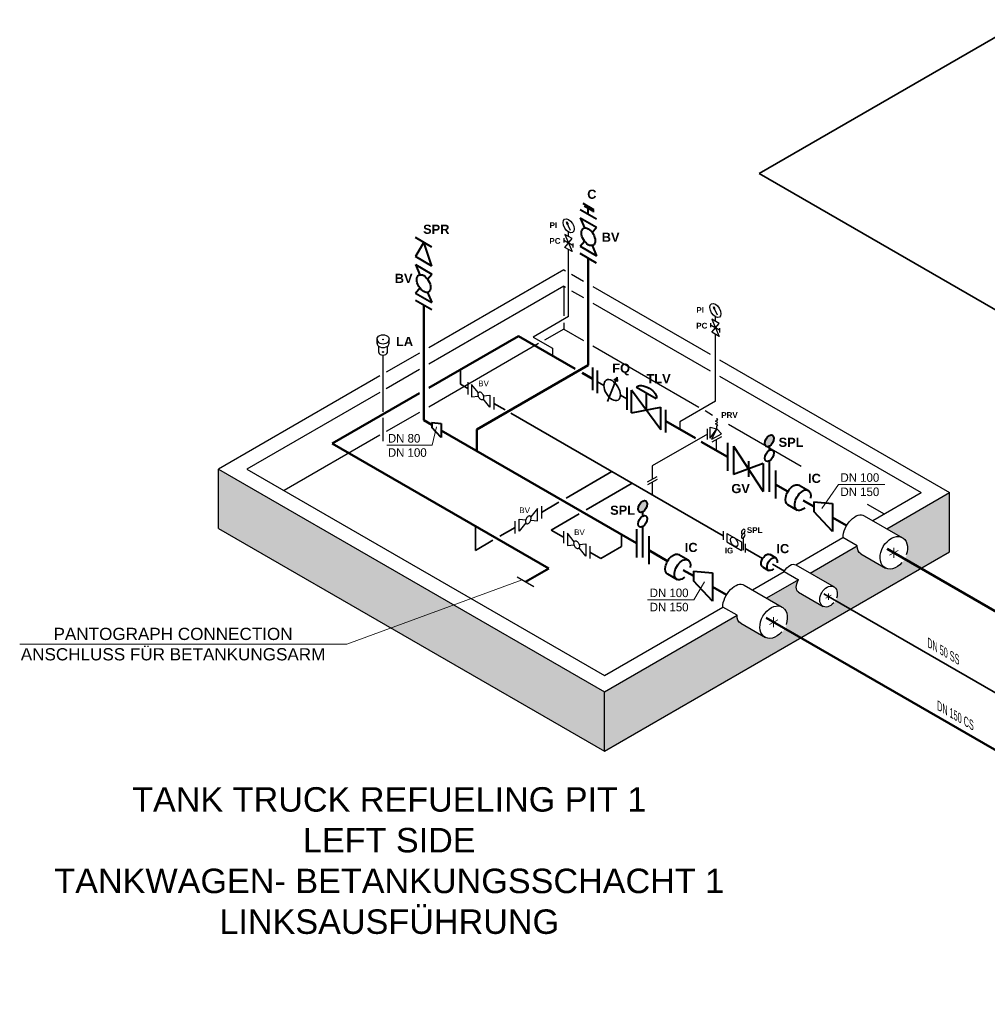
# Model space of a CAD drawing. Header units: millimetres. Extents: x 222 to 2461, y -1493 to 72.
# Tile 1 of 27: x 222 to 617, y -1205 to -802. Entities that reach past the tile are written whole.
import ezdxf

# ---------------------------------------------------------------- set-up
doc = ezdxf.new("R2010")
doc.units = ezdxf.units.MM
doc.linetypes.add('ACAD_ISO10W100', pattern=[18, 12, -3, 0, -3])
for name, color, linetype, lineweight in [('Achsen', 253, 'ACAD_ISO10W100', 15), ('Armatur-Entleerung', 7, 'Continuous', 30), ('Armaturen-Auslagerung', 7, 'Continuous', 40), ('Armaturen-Einlagerung', 7, 'Continuous', 40), ('Auslagerung', 1, 'Continuous', 50), ('Einlagerung', 5, 'Continuous', 50), ('Entleerung', 74, 'Continuous', 35), ('Stickstoffsystem', 200, 'Continuous', 25), ('Symbole_70', 7, 'Continuous', 35), ('Text', 7, 'Continuous', 18), ('Text groß', 7, 'Continuous', 18)]:
    doc.layers.add(name, color=color, linetype=linetype, lineweight=lineweight)
for name, color, linetype in [('DN 025-', 8, 'Continuous'), ('effekte', 7, 'Continuous'), ('gebäude', 8, 'Continuous'), ('rohrdurchführung', 7, 'Continuous')]:
    doc.layers.add(name, color=color, linetype=linetype)

msp = doc.modelspace()

# ---------------------------------------------------------------- hatches: boundary and pattern name
at = {"layer": 'Armaturen-Auslagerung'}
h = msp.add_hatch(color=256, dxfattribs=at)
edge = h.paths.add_edge_path()
edge.add_ellipse((528.31, -974.48), major_axis=(1.32, 2.29), ratio=0.57735, start_angle=0, end_angle=360)
h = msp.add_hatch(color=256, dxfattribs=at)
edge = h.paths.add_edge_path()
edge.add_ellipse((476.5, -1001.36), major_axis=(1.32, 2.29), ratio=0.57735, start_angle=0, end_angle=360)
at = {"layer": 'DN 025-'}
h = msp.add_hatch(color=256, dxfattribs=at)
h.paths.add_polyline_path([(445.39, -884.96), (445.82, -885.85), (446, -885.73)])
h.paths.add_polyline_path([(445.65, -885.95), (445.82, -885.85), (445.39, -884.96)])
h = msp.add_hatch(color=256, dxfattribs=at)
h.paths.add_polyline_path([(505.45, -919.63), (505.87, -920.52), (506.06, -920.4)])
h.paths.add_polyline_path([(505.71, -920.63), (505.87, -920.52), (505.45, -919.63)])
at = {"layer": 'effekte'}
h = msp.add_hatch(color=9, dxfattribs=at)
h.set_gradient(color1=(201, 200, 192), color2=(242, 242, 242), rotation=330, tint=1, name='CURVED')
h.paths.add_polyline_path([(303, -986.06), (303, -1010.29), (373.58, -1051.04), (399.25, -1041.63)])
h.paths.add_polyline_path([(460.83, -1077.18), (399.25, -1041.63), (373.58, -1051.04), (460.83, -1101.41)])
h = msp.add_hatch(color=9, dxfattribs=at)
h.set_gradient(color1=(201, 200, 192), color2=(242, 242, 242), rotation=330, tint=1, name='CURVED')
h.paths.add_polyline_path([(576.4, -1010.45), (602.06, -995.63), (602.06, -1019.87), (460.83, -1101.41), (460.83, -1077.18), (515.08, -1045.85), (515.06, -1046.41), (515.09, -1046.87), (515.21, -1047.47), (515.41, -1047.94), (515.89, -1048.71), (516.32, -1049.02), (526.62, -1055.07), (527.4, -1055.29), (528.31, -1055.41), (529.04, -1055.39), (529.85, -1055.21), (530.9, -1054.86), (531.43, -1054.52), (532.28, -1053.99), (532.95, -1053.38), (533.44, -1052.83), (533.89, -1052.32), (534.52, -1051.59), (534.97, -1050.88), (535.32, -1049.5), (535.4, -1049.11), (535.82, -1047.89), (535.86, -1045.45), (534.79, -1043.01), (533.5, -1042.19), (527.21, -1038.85), (540.22, -1031.34), (539.88, -1031.77), (539.59, -1032.47), (539.37, -1033.44), (539.28, -1034.03), (539.26, -1034.89), (539.41, -1035.43), (539.74, -1036.16), (540.15, -1036.45), (550.28, -1042.31), (551.09, -1042.58), (551.71, -1042.58), (552.31, -1042.48), (552.91, -1042.31), (553.53, -1041.94), (554.15, -1041.4), (554.65, -1041.02), (555.08, -1040.42), (555.61, -1039.67), (555.88, -1038.76), (556.03, -1038.12), (556.18, -1037.28), (556.18, -1036.38), (556.07, -1036), (555.88, -1035.32), (555.45, -1034.7), (554.75, -1034.13), (544.96, -1028.6), (564.26, -1017.46), (564.23, -1017.75), (564.23, -1017.99), (564.25, -1018.27), (564.37, -1018.93), (564.55, -1019.44), (564.7, -1019.84), (565.02, -1020.4), (565.48, -1020.72), (575.57, -1026.59), (576.45, -1026.89), (577.82, -1027.05), (579.2, -1026.89), (580.29, -1026.35), (581.4, -1025.61), (582.31, -1024.82), (582.68, -1024.29), (583.4, -1023.38), (584.01, -1022.5), (584.56, -1020.87), (584.93, -1019.36), (584.99, -1017.7), (584.87, -1016.8), (584.58, -1015.81), (584.11, -1014.96), (583.36, -1014.29), (582.42, -1013.79)])
at = {"layer": 'Symbole_70'}
h = msp.add_hatch(color=256, dxfattribs=at)
h.dxf.hatch_style = 1
h.paths.add_polyline_path([(466.03, -948.49), (464.8, -949.47), (466.26, -950.04)])

# ---------------------------------------------------------------- linework, layer by layer
at = {"layer": 'Achsen', "lineweight": 15}
for p, q in [((370.62, -933.21), (369.99, -932.84)), ((369.99, -933.21), (370.62, -932.84)), ((369.99, -938.34), (370.62, -937.97)), ((370.62, -938.34), (369.99, -937.97))]:
    msp.add_line(p, q, dxfattribs=at)
at = {"layer": 'Achsen'}
for p, q in [((579.23, -1018.29), (579.23, -1022.29)), ((577.5, -1021.29), (580.96, -1019.29)), ((551.4, -1038.86), (553.62, -1037.58)), ((552.51, -1036.93), (552.51, -1039.5)), ((530.05, -1046.68), (530.05, -1050.68)), ((528.31, -1049.68), (531.78, -1047.68))]:
    msp.add_line(p, q, dxfattribs=at)
at = {"layer": 'Armatur-Entleerung'}
for p, q in [((367.84, -934.69), (367.84, -932.93)), ((372.77, -934.51), (372.77, -932.93)), ((368.54, -938.41), (368.54, -935.82)), ((372.07, -938.41), (372.07, -935.82)), ((431.96, -1034.17), (425.23, -1030.29))]:
    msp.add_line(p, q, dxfattribs=at)
at = {"layer": 'Armatur-Entleerung', "extrusion": (0, 0, -1)}
msp.add_ellipse((370.31, -932.84), major_axis=(-2.47, 0), ratio=0.707107, start_param=6.229713, end_param=9.478251, dxfattribs=at)
at = {"layer": 'Armatur-Entleerung'}
for centre, major_axis, start_param, end_param in [((370.31, -933.03), (-2.47, 0), 6.229713, 9.478251), ((370.31, -934.6), (-2.47, 0), 6.229713, 9.478251), ((370.31, -938.15), (-1.8, 0), 6.484813, 9.22315)]:
    msp.add_ellipse(centre, major_axis=major_axis, ratio=0.707107, start_param=start_param, end_param=end_param, dxfattribs=at)
at = {"layer": 'Armaturen-Auslagerung'}
for p, q in [((452.05, -877.29), (456.44, -879.82)), ((452.54, -878.33), (455.84, -880.24)), ((454.25, -881.89), (454.25, -879.31)), ((456.44, -880.93), (456.44, -879.82)), ((455.98, -944.55), (455.98, -953.79)), ((457.98, -954.94), (457.98, -945.71)), ((469.98, -952.63), (469.98, -961.87)), ((471.98, -963.03), (471.98, -953.79)), ((483.98, -969.95), (471.98, -953.79)), ((481.98, -957.25), (473.98, -952.63)), ((477.98, -954.94), (477.98, -961.87)), ((471.98, -963.03), (483.98, -960.72)), ((483.98, -969.95), (483.98, -960.72)), ((485.98, -971.11), (485.98, -961.87)), ((394.1, -967.34), (394.1, -973.12)), ((511.15, -975.25), (511.15, -986.8)), ((513.62, -976.67), (525.84, -995.28)), ((513.62, -976.67), (513.62, -988.22)), ((528.31, -978.36), (528.31, -976.64)), ((519.73, -982.79), (519.73, -989.16)), ((528.31, -995.39), (528.31, -982.68)), ((525.84, -983.73), (513.62, -988.22)), ((525.84, -983.73), (525.84, -995.28)), ((530.77, -986.57), (530.77, -998.12)), ((540.45, -992.58), (544.35, -994.83)), ((535.79, -1000.55), (539.73, -1002.83)), ((554.2, -1000.09), (554.2, -1011.64)), ((476.5, -1005.24), (476.5, -1003.52)), ((474.04, -1010.62), (474.04, -1022.17)), ((476.5, -1022.27), (476.5, -1009.56)), ((478.96, -1013.46), (478.96, -1025)), ((491.27, -1020.98), (495.16, -1023.23)), ((528.47, -1020.92), (530.97, -1022.37)), ((525.48, -1026.03), (528.01, -1027.49)), ((486.6, -1028.95), (490.55, -1031.22)), ((505.02, -1028.49), (505.02, -1040.04))]:
    msp.add_line(p, q, dxfattribs=at)
at = {"layer": 'Armaturen-Auslagerung', "linetype": 'Continuous', "ltscale": 0.05}
for p, q in [((457.61, -883.83), (450.88, -879.95)), ((390.3, -895.2), (383.57, -891.31)), ((386.93, -893.26), (383.57, -899.08)), ((390.3, -902.97), (386.93, -893.26)), ((457.61, -901.76), (450.88, -897.88)), ((390.3, -902.97), (383.57, -899.08)), ((390.3, -920.9), (383.57, -917.02))]:
    msp.add_line(p, q, dxfattribs=at)
at = {"layer": 'Armaturen-Auslagerung', "extrusion": (4.44089e-16, -3.82859e-16, -1)}
for p, q in [((450.88, -883.23, 3.89), (457.61, -887.12, 3.89)), ((450.88, -883.23, 3.89), (452.68, -887.39, 3.89)), ((455.81, -889.2, 3.89), (457.61, -887.12, 3.89)), ((450.88, -894.89, 3.89), (452.68, -892.81, 3.89)), ((450.88, -894.89, 3.89), (457.61, -898.78, 3.89)), ((455.81, -894.62, 3.89), (457.61, -898.78, 3.89)), ((383.57, -902.37, 3.89), (390.3, -906.26, 3.89)), ((383.57, -902.37, 3.89), (385.37, -906.53, 3.89)), ((388.5, -908.34, 3.89), (390.3, -906.26, 3.89)), ((383.57, -914.03, 3.89), (385.37, -911.95, 3.89)), ((383.57, -914.03, 3.89), (390.3, -917.91, 3.89)), ((388.5, -913.75, 3.89), (390.3, -917.91, 3.89))]:
    msp.add_line(p, q, dxfattribs=at)
at = {"layer": 'Armaturen-Auslagerung'}
for centre, major_axis in [((454.25, -891.01, 3.89), (1.99, -3.45)), ((386.93, -910.14, 3.89), (1.99, -3.45)), ((528.31, -974.48), (1.32, 2.29)), ((528.31, -980.52), (1.32, 2.29)), ((476.5, -1001.36), (1.32, 2.29)), ((476.5, -1007.4), (1.32, 2.29))]:
    msp.add_ellipse(centre, major_axis=major_axis, ratio=0.57735, dxfattribs=at)
at = {"layer": 'Armaturen-Auslagerung', "extrusion": (6.16298e-33, 6.12303e-17, -1)}
msp.add_ellipse((477.98, -954.94), major_axis=(4, -2.31), ratio=0.5, start_param=3.141593, end_param=6.283185, dxfattribs=at)
at = {"layer": 'Armaturen-Auslagerung', "extrusion": (0, 0, -1)}
for centre, major_axis, start_param, end_param in [((538.19, -996.61), (-2.34, -3.98), 6.248229, 9.449833), ((541.95, -998.78), (-2.34, -3.98), 5.224128, 10.473935), ((489, -1025), (-2.34, -3.98), 6.248229, 9.449833), ((492.76, -1027.17), (-2.34, -3.98), 5.224128, 10.473935), ((527.02, -1023.5), (-1.5, -2.55), 6.248229, 9.449833), ((529.43, -1024.89), (-1.5, -2.55), 5.224128, 10.473935)]:
    msp.add_ellipse(centre, major_axis=major_axis, ratio=0.573604, start_param=start_param, end_param=end_param, dxfattribs=at)
at = {"layer": 'Armaturen-Einlagerung'}
for p, q in [((390.22, -966.99), (394.1, -967.34)), ((390.22, -966.99), (390.22, -968.99)), ((394.1, -973.12), (390.22, -968.99)), ((546.44, -999.38), (554.2, -1000.09)), ((546.44, -999.38), (546.44, -1003.38)), ((554.2, -1002.98), (554.2, -1008.75)), ((554.2, -1011.64), (546.44, -1003.38)), ((497.25, -1027.78), (505.02, -1028.49)), ((497.25, -1027.78), (497.25, -1031.78)), ((505.02, -1040.04), (497.25, -1031.78)), ((505.02, -1031.38), (505.02, -1037.15))]:
    msp.add_line(p, q, dxfattribs=at)
at = {"layer": 'Auslagerung'}
for p, q in [((425.67, -931.67), (389.01, -952.84)), ((448.85, -945.06), (425.67, -931.67)), ((455.98, -949.17), (451.75, -946.73)), ((385.19, -955.04), (349.54, -975.63)), ((498.05, -973.46), (485.98, -966.49)), ((349.54, -975.63), (438.09, -1026.75)), ((511.15, -981.03), (500.43, -974.84)), ((535.91, -995.26), (530.77, -992.33)), ((546.44, -1001.38), (542.18, -998.94)), ((554.2, -1005.87), (559.93, -1009.16)), ((576.48, -1018.7), (666.81, -1070.85)), ((438.09, -1026.75), (428.59, -1032.23))]:
    msp.add_line(p, q, dxfattribs=at)
at = {"layer": 'DN 025-'}
for p, q in [((447.04, -888.41), (445.39, -884.96)), ((448.04, -895.46), (448.04, -893.75)), ((507.1, -923.09), (505.45, -919.63)), ((508.09, -930.14), (508.09, -928.42)), ((370.31, -962.63), (370.31, -939.43)), ((370.31, -974.61), (370.31, -965.11))]:
    msp.add_line(p, q, dxfattribs=at)
at = {"layer": 'DN 025-', "lineweight": -3}
for p, q in [((404.97, -950.54), (404.97, -955.54)), ((409.29, -954.86), (406.55, -951.45)), ((406.55, -951.45), (406.55, -956.45)), ((406.55, -956.45), (409.29, -956.2)), ((411.3, -956.02), (414.05, -955.78)), ((414.05, -960.78), (411.3, -957.37)), ((414.05, -955.78), (414.05, -960.78)), ((415.63, -956.69), (415.63, -961.69)), ((506.26, -966.45), (507.3, -965.85)), ((507.29, -966.99), (506.26, -966.45)), ((506.78, -965.17), (506.78, -965.58)), ((507.3, -965.85), (506.78, -965.58)), ((503, -973.94), (503, -969.52)), ((504.06, -973.33), (504.06, -968.91)), ((504.06, -968.91), (506.77, -969.53)), ((504.06, -973.33), (506.77, -969.53)), ((504.85, -973.78), (506.77, -969.53)), ((506.26, -967.58), (507.29, -966.99)), ((507.29, -968.12), (506.26, -967.58)), ((506.77, -968.42), (507.29, -968.12)), ((506.77, -969.53), (506.77, -968.42)), ((508.68, -971.57), (506.77, -969.53)), ((504.85, -973.78), (508.68, -971.57)), ((508.68, -972.8), (504.85, -975.01)), ((478.53, -991.26), (482.36, -989.05)), ((482.36, -990.28), (478.53, -992.49)), ((433.48, -1002.18), (430.73, -1005.59)), ((433.48, -1007.18), (433.48, -1002.18)), ((435.06, -1001.26), (435.06, -1006.26)), ((425.98, -1006.51), (428.72, -1006.75)), ((425.98, -1011.51), (425.98, -1006.51)), ((430.73, -1006.93), (433.48, -1007.18)), ((424.4, -1012.42), (424.4, -1007.42)), ((428.72, -1008.09), (425.98, -1011.51)), ((444.18, -1011.42), (444.18, -1016.42)), ((448.5, -1015.75), (445.76, -1012.33)), ((445.76, -1012.33), (445.76, -1017.33)), ((509.39, -1011.5), (509.39, -1014.96)), ((510.89, -1012.36), (516.89, -1015.83)), ((510.89, -1012.36), (510.89, -1015.83)), ((517.64, -1014.2), (517.64, -1019.23)), ((445.76, -1017.33), (448.5, -1017.09)), ((450.51, -1016.91), (453.26, -1016.67)), ((453.26, -1021.67), (450.51, -1018.25)), ((453.26, -1016.67), (453.26, -1021.67)), ((454.84, -1017.58), (454.84, -1022.58)), ((510.89, -1015.83), (516.89, -1019.29)), ((516.89, -1015.83), (516.89, -1019.29)), ((518.39, -1016.69), (518.39, -1020.16))]:
    msp.add_line(p, q, dxfattribs=at)
at = {"layer": 'DN 025-', "color": 7, "lineweight": -3}
for p, q in [((503, -971.73), (480.44, -984.75)), ((506.76, -978.49), (506.76, -973.9)), ((480.44, -984.75), (480.44, -990.16)), ((480.44, -991.38), (480.44, -996.61))]:
    msp.add_line(p, q, dxfattribs=at)
at = {"layer": 'DN 025-'}
for points in [[(445.39, -884.96), (446, -885.73), (445.65, -885.95), (445.39, -884.96)], [(444.72, -895.36), (447.71, -891.75), (444.72, -890.02), (447.71, -897.08), (444.72, -895.36)], [(444.39, -893.36), (444.39, -891.64)], [(505.45, -919.63), (506.06, -920.4), (505.71, -920.63), (505.45, -919.63)], [(504.44, -928.03), (504.44, -926.31)], [(504.78, -930.03), (507.76, -926.42), (504.78, -924.7), (507.76, -931.76), (504.78, -930.03)]]:
    msp.add_lwpolyline(points, dxfattribs=at)
for points in [[(444.39, -892.5), (448.04, -894.61)], [(504.44, -927.17), (508.09, -929.28)]]:
    msp.add_lwpolyline(points, close=True, dxfattribs=at)
at = {"layer": 'DN 025-', "lineweight": -3}
for points in [[(409.62, -954.52, -0.1593), (410.02, -954.5, -0.1064), (410.46, -954.72, -0.0713), (410.87, -955.15, -0.0576), (411.2, -955.73, -0.0576), (411.39, -956.37, -0.0713), (411.41, -956.97, -0.1064), (411.27, -957.44, -0.1593), (410.97, -957.7, -0.1593), (410.58, -957.73, -0.1064), (410.14, -957.51, -0.0713), (409.73, -957.08, -0.0576), (409.4, -956.5, -0.0576), (409.21, -955.86, -0.0713), (409.18, -955.26, -0.1064), (409.33, -954.79, -0.1593)], [(429.05, -1008.43, 0.1593), (429.45, -1008.45, 0.1064), (429.88, -1008.23, 0.0713), (430.3, -1007.8, 0.0576), (430.63, -1007.22, 0.0576), (430.82, -1006.58, 0.0713), (430.84, -1005.99, 0.1064), (430.7, -1005.52, 0.1593), (430.4, -1005.25, 0.1593), (430.01, -1005.22, 0.1064), (429.57, -1005.45, 0.0713), (429.15, -1005.88, 0.0576), (428.83, -1006.46, 0.0576), (428.64, -1007.09, 0.0713), (428.61, -1007.69, 0.1064), (428.76, -1008.16, 0.1593)], [(448.83, -1015.41, -0.1593), (449.23, -1015.39, -0.1064), (449.67, -1015.61, -0.0713), (450.08, -1016.04, -0.0576), (450.41, -1016.62, -0.0576), (450.6, -1017.26, -0.0713), (450.62, -1017.85, -0.1064), (450.48, -1018.32, -0.1593), (450.18, -1018.59, -0.1593), (449.79, -1018.62, -0.1064), (449.35, -1018.4, -0.0713), (448.94, -1017.96, -0.0576), (448.61, -1017.38, -0.0576), (448.42, -1016.75, -0.0713), (448.39, -1016.15, -0.1064), (448.54, -1015.68, -0.1593)]]:
    msp.add_lwpolyline(points, format="xyb", close=True, dxfattribs=at)
at = {"layer": 'DN 025-'}
for centre in [(446.21, -886.52), (506.27, -921.19)]:
    msp.add_ellipse(centre, major_axis=(1.62, -2.75), ratio=0.573604, dxfattribs=at)
at = {"layer": 'DN 025-', "lineweight": -3, "extrusion": (0, 0, -1)}
for centre in [(517.64, -1011.64), (517.64, -1013.34)]:
    msp.add_ellipse(centre, major_axis=(-0.523, -0.907), ratio=0.57735, dxfattribs=at)
at = {"layer": 'DN 025-', "lineweight": -3}
msp.add_ellipse((513.89, -1015.83), major_axis=(1.06, -1.84), ratio=0.57735, dxfattribs=at)
at = {"layer": 'Einlagerung'}
for p, q in [((454.25, -943.6), (454.25, -899.82)), ((386.93, -966.1), (386.93, -918.96)), ((408.72, -969.88), (454.25, -943.6)), ((390.22, -968), (386.93, -966.1)), ((474.04, -1016.39), (394.1, -970.23)), ((408.72, -978.68), (408.72, -969.88)), ((486.72, -1023.65), (478.96, -1019.23)), ((497.25, -1029.78), (493, -1027.34)), ((505.02, -1034.26), (510.75, -1037.55)), ((527.06, -1046.96), (800.81, -1205.01))]:
    msp.add_line(p, q, dxfattribs=at)
at = {"layer": 'Entleerung'}
for p, q in [((975.55, -604.56), (524.21, -865.14)), ((767.55, -1005.63), (524.21, -865.14)), ((402.03, -951.36), (402.03, -945.32)), ((404.97, -953.04), (402.03, -951.36)), ((420.19, -961.82), (415.63, -959.19)), ((509.39, -1013.31), (422.61, -963.22)), ((445.14, -997.94), (463.95, -987.08)), ((453.38, -1002.7), (472.19, -991.84)), ((435.06, -1003.76), (442.26, -999.6)), ((439.06, -1010.97), (450.5, -1004.36)), ((408.06, -1019.35), (408.06, -1009.41)), ((418.13, -1013.54), (424.4, -1009.92)), ((444.18, -1013.92), (439.06, -1010.97)), ((467.86, -1012.82), (467.86, -1017.77)), ((408.06, -1019.35), (415.26, -1015.19)), ((467.86, -1017.77), (459.35, -1022.68)), ((525.56, -1022.64), (518.39, -1018.5)), ((459.35, -1022.68), (454.84, -1020.08)), ((529.59, -1024.99), (534.48, -1027.82)), ((550.57, -1037.1), (668.29, -1105.06))]:
    msp.add_line(p, q, dxfattribs=at)
at = {"layer": 'gebäude'}
for p, q in [((444.24, -904.51), (389.01, -936.4)), ((444.24, -904.51), (445, -904.95)), ((447.44, -906.36), (452.32, -909.18)), ((444.26, -911.24), (389.01, -943.13)), ((444.24, -911.25), (445, -911.68)), ((444.26, -911.24), (444.26, -923.36)), ((447.44, -913.09), (452.32, -915.91)), ((456.14, -911.39), (504.15, -939.1)), ((456.14, -918.12), (504.15, -945.85)), ((444.26, -926.28), (444.26, -928.79)), ((444.26, -928.78), (436.39, -933.33)), ((444.26, -928.78), (452.32, -933.44)), ((433.95, -934.73), (389.01, -960.68)), ((456.14, -935.64), (499.5, -960.67)), ((385.19, -938.61), (371.6, -946.45)), ((507.97, -941.31), (602.06, -995.63)), ((385.19, -945.34), (371.6, -953.18)), ((369.06, -947.92), (303, -986.06)), ((507.97, -948.06), (590.37, -995.65)), ((369.06, -954.65), (314.66, -986.06)), ((502.04, -962.14), (505.12, -963.92)), ((385.19, -962.88), (371.6, -970.73)), ((511.64, -967.68), (541.29, -984.8)), ((369.06, -972.2), (329.86, -994.83)), ((303, -986.06), (460.83, -1077.18)), ((303, -1010.29), (303, -986.06)), ((314.66, -986.06), (460.83, -1070.44)), ((570.57, -1007.09), (590.38, -995.64)), ((576.4, -1010.45), (602.06, -995.63)), ((602.06, -1019.87), (602.06, -995.63)), ((568.36, -1000.43), (575.23, -1004.39)), ((303, -1010.29), (460.83, -1101.41)), ((539.13, -1025.24), (558.43, -1014.09)), ((544.96, -1028.6), (564.26, -1017.46)), ((460.83, -1101.41), (602.06, -1019.87)), ((521.38, -1035.48), (534.39, -1027.97)), ((540.22, -1031.34), (527.21, -1038.85)), ((460.83, -1070.44), (509.25, -1042.49)), ((460.83, -1077.18), (515.08, -1045.85)), ((460.83, -1101.41), (460.83, -1077.18))]:
    msp.add_line(p, q, dxfattribs=at)
at = {"layer": 'rohrdurchführung'}
for p, q in [((567.16, -1005.12), (582.78, -1014.14)), ((564.26, -1017.46), (558.43, -1014.09)), ((565.71, -1020.68), (575.86, -1026.54)), ((539.11, -1025.23), (554.78, -1034.28)), ((534.39, -1027.97), (540.22, -1031.34)), ((517.97, -1033.51), (533.6, -1042.53)), ((540.27, -1036.41), (550.35, -1042.22)), ((515.08, -1045.85), (509.25, -1042.49)), ((516.63, -1049.14), (526.68, -1054.94))]:
    msp.add_line(p, q, dxfattribs=at)
at = {"layer": 'rohrdurchführung', "extrusion": (0, 0, -1)}
for centre, major_axis, ratio, start_param, end_param in [((563.47, -1011.19), (-3.6, -6.12), 0.573604, 7.061823, 9.449833), ((579.23, -1020.29), (-3.55, -6.15), 0.707416, 4.965317, 10.742645), ((569.3, -1014.55), (-3.6, -6.12), 0.573604, 6.278079, 7.061823), ((536.74, -1029.12), (-2.31, -3.92), 0.573604, 7.80739, 9.449833), ((514.28, -1039.58), (-3.6, -6.12), 0.573604, 7.061823, 9.449833), ((542.57, -1032.48), (-2.31, -3.92), 0.573604, 6.278134, 7.80739), ((552.51, -1038.22), (-2.28, -3.94), 0.707416, 4.965317, 10.742645), ((530.05, -1048.68), (-3.55, -6.15), 0.707416, 4.965317, 10.742645), ((520.11, -1042.95), (-3.6, -6.12), 0.573604, 6.248229, 7.061823)]:
    msp.add_ellipse(centre, major_axis=major_axis, ratio=ratio, start_param=start_param, end_param=end_param, dxfattribs=at)
at = {"layer": 'Stickstoffsystem'}
for p, q in [((446.21, -890.88), (446.21, -889.1)), ((446.21, -923.65), (446.21, -896.22)), ((446.21, -923.65), (431.69, -932.03)), ((506.27, -925.56), (506.27, -923.78)), ((431.69, -932.03), (439.6, -936.6)), ((506.27, -958.32), (506.27, -930.89)), ((439.6, -936.6), (439.6, -939.72)), ((506.27, -958.32), (491.75, -966.71)), ((491.75, -966.71), (491.75, -969.82))]:
    msp.add_line(p, q, dxfattribs=at)
at = {"layer": 'Symbole_70'}
for p, q in [((457.98, -950.33), (460.64, -951.86)), ((462.13, -958.41), (465.7, -949.33)), ((467.38, -955.75), (469.98, -957.25))]:
    msp.add_line(p, q, dxfattribs=at)
msp.add_lwpolyline([(466.03, -948.49), (464.8, -949.47), (466.26, -950.04)], close=True, dxfattribs=at)
at = {"layer": 'Symbole_70', "extrusion": (6.16298e-33, 6.12303e-17, -1)}
msp.add_ellipse((464.01, -953.74), major_axis=(-2.41, 4.08), ratio=0.57735, dxfattribs=at)
at = {"layer": 'Text'}
for p, q in [((390.39, -976.29), (392.13, -968.71)), ((371.88, -976.29), (390.39, -976.29)), ((556.53, -992.34), (549.72, -1002.18)), ((556.53, -992.34), (575.51, -992.34)), ((355.47, -1057.68), (427.15, -1031.4)), ((497.48, -1039.51), (501.74, -1032.14)), ((478.5, -1039.51), (497.48, -1039.51)), ((355.47, -1057.68), (221.69, -1057.68))]:
    msp.add_line(p, q, dxfattribs=at)

# ---------------------------------------------------------------- texts
at = {"layer": 'Text', "attachment_point": 1}
for s, insert, char_height, width in [('{\\fArial|b1|i0|c0|p34;C}', (453.83, -871.73), 3.7468, 8.7405), ('{\\fArial|b1|i0|c0|p34;SPR}', (386.69, -886.06), 3.7468, 8.7405), ('{\\fArial|b1|i0|c0|p34;PI}', (438.42, -885.1), 2.3418, 5.4629), ('{\\fArial|b1|i0|c0|p34;BV}', (459.75, -889.32, 3.89), 3.7468, 8.7405), ('{\\fArial|b1|i0|c0|p34;PC}', (438.36, -891.54), 2.3418, 5.4629), ('{\\fArial|b1|i0|c0|p34;BV}', (375.1, -906.15, 3.89), 3.7468, 8.7405), ('{\\fArial|b1|i0|c0|p34;PI}', (498.48, -919.78), 2.3418, 5.4629), ('{\\fArial|b1|i0|c0|p34;PC}', (498.42, -926.21), 2.3418, 5.4629), ('{\\fArial|b1|i0|c0|p34;LA}', (375.61, -931.95), 3.7468, 8.7405), ('{\\fArial|b1|i0|c0|p34;FQ}', (464.06, -942.89), 3.7468, 8.7405), ('{\\fArial|b0|i0|c0|p34;BV}', (409.24, -949.82), 2.3418, 5.4629), ('{\\fArial|b1|i0|c0|p34;TLV}', (478.06, -947.2), 3.7468, 8.7405), ('{\\fArial|b1|i0|c0|p34;PRV}', (508.64, -962.75), 2.3418, 5.4629), ('DN 80\\PDN 100', (372.29, -971.69), 3.5, 22.2519), ('{\\fArial|b1|i0|c0|p34;SPL}', (532.1, -973.21), 3.7468, 8.7405), ('{\\fArial|b1|i0|c0|p34;IC}', (544.14, -987.96), 3.7468, 8.7405), ('DN 100\\PDN 150', (557.41, -987.75), 3.5, 22.2519), ('{\\fArial|b1|i0|c0|p34;GV}', (512.77, -992.14), 3.7468, 8.7405), ('{\\fArial|b0|i0|c0|p34;BV}', (426.04, -1001.73), 2.3418, 5.4629), ('{\\fArial|b1|i0|c0|p34;SPL}', (463.19, -1001), 3.7468, 8.7405), ('{\\fArial|b0|i0|c0|p34;BV}', (448.45, -1010.7), 2.3418, 5.4629), ('{\\fArial|b1|i0|c0|p34;SPL}', (519.13, -1009.84), 2.3418, 5.4629), ('{\\fArial|b1|i0|c0|p34;IC}', (493.72, -1016.22), 3.7468, 8.7405), ('{\\fArial|b1|i0|c0|p34;IG}', (510.1, -1018.21), 2.3418, 5.4629), ('{\\fArial|b1|i0|c0|p34;IC}', (531.21, -1016.7), 3.7468, 8.7405), ('DN 100\\PDN 150', (479.38, -1034.92), 3.5, 22.2519)]:
    msp.add_mtext(s, dxfattribs=dict(at, insert=insert, char_height=char_height, width=width))
at = {"layer": 'Text groß', "attachment_point": 5}
for s, insert, char_height, width in [('{\\fArial|b0|i0|c0|p34;PANTOGRAPH CONNECTION\\PANSCHLUSS FÜR BETANKUNGSARM}', (284.42, -1057.68), 5, 126.4708), ('{\\fArial|b0|i0|c0|p34;\\H0.6667x;TANK TRUCK REFUELING PIT 1\\PLEFT SIDE\\L\\P\\lTANKWAGEN- BETANKUNGSSCHACHT 1\\PLINKSAUSFÜHRUNG}', (372.85, -1146.26), 15, 282.9535)]:
    msp.add_mtext(s, dxfattribs=dict(at, insert=insert, char_height=char_height, width=width))
at = {"layer": 'Text groß', "char_height": 3.5, "attachment_point": 9, "rotation": 330}
for s, insert in [('{\\fArial|b0|i0|c0|p34;\\Q-30;\\W0.7;DN 50 SS}', (606.05, -1066.41)), ('{\\fArial|b0|i0|c0|p34;\\Q-30;\\W0.7;DN 150 CS}', (611.9, -1093.22))]:
    msp.add_mtext(s, dxfattribs=dict(at, insert=insert))

doc.saveas('drawing.dxf')
